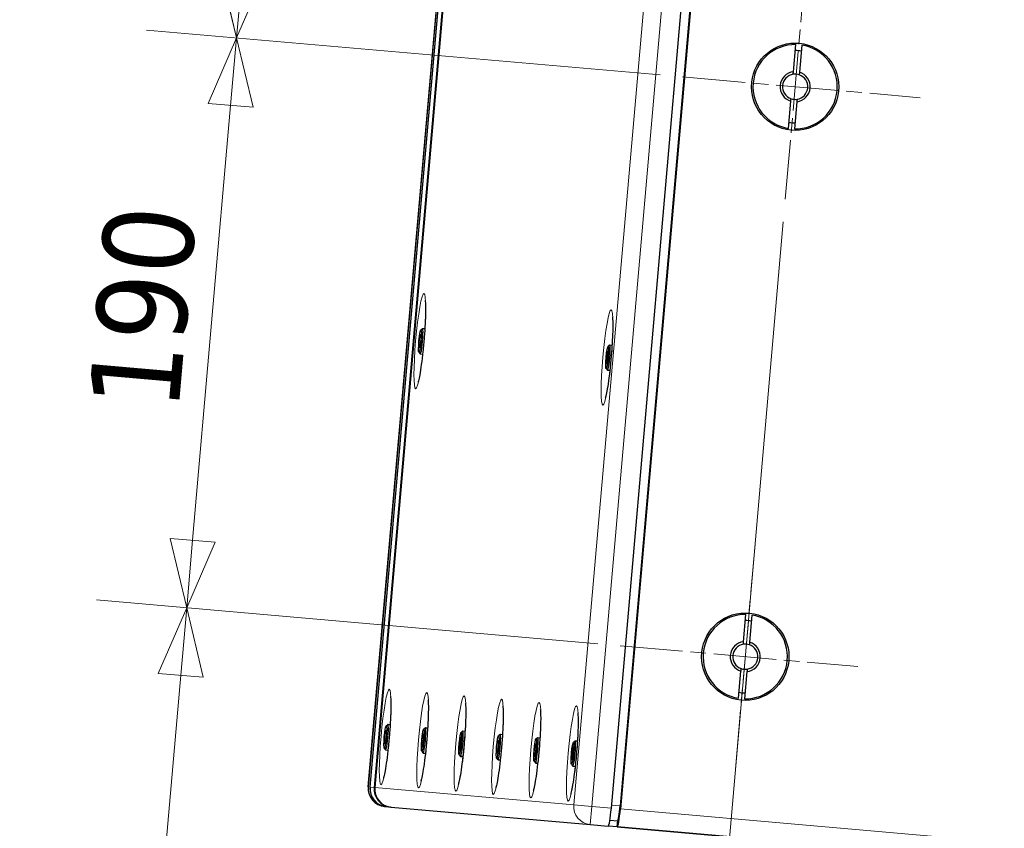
# Model space of a CAD drawing. Header units: millimetres. Extents: x -2236 to 4365, y 90 to 3088.
# Tile 27 of 39: x 2242 to 2569, y 723 to 992. Entities that reach past the tile are written whole.
import ezdxf

# ---------------------------------------------------------------- set-up
doc = ezdxf.new("R2010")
doc.units = ezdxf.units.MM
doc.header["$LTSCALE"] = 15
doc.linetypes.add('CHAIN', pattern=[0.3543, 0.2362, -0.0295, 0.0591, -0.0295])
for name, color, linetype, lineweight, true_color in [('Centro (ISO)', 7, 'Continuous', 15, 0x0080bf), ('Quota (ISO)', 7, 'Continuous', 15, 0x008000), ('Visibile sottile (ISO)', 9, 'Continuous', 18, 0x808080)]:
    doc.layers.add(name, color=color, linetype=linetype, lineweight=lineweight, true_color=true_color)
doc.layers.add('Visibile (ISO)', color=7, linetype='Continuous', lineweight=25)
doc.styles.add('Testo nota (ISO)', font='tahoma.ttf')
doc.dimstyles.new('Default (ISO)', dxfattribs={"dimscale": 15, "dimtxt": 2, "dimasz": 1.5, "dimexe": 2, "dimexo": 0.5, "dimgap": 0.5, "dimtad": 1, "dimtoh": 1, "dimrnd": 1e-08, "dimtxsty": 'Testo nota (ISO)', "dimblk": 'Filled-1', "dimcen": 0.09, "dimdle": 10, "dimclrd": 256, "dimclre": 256, "dimclrt": 256, "dimazin": 2, "dimtfac": 0.75, "dimtmove": 0, "dimatfit": 3, "dimfxl": 0, "dimtolj": 1, "dimtzin": 0, "dimlwd": -1, "dimlwe": -1, "dimarcsym": 0})

# ---------------------------------------------------------------- blocks, each defined once
blk = doc.blocks.new('Filled-1')
at = {"color": 0}
for p, q in [((0, 0), (-1, 0.333)), ((-1, 0.333), (-1, -0.333)), ((-1, 0), (0, 0)), ((-1, -0.333), (0, 0))]:
    blk.add_line(p, q, dxfattribs=at)
at = {"color": 0, "flags": 128}
blk.add_lwpolyline([(-1, -0.333), (0, 0), (-1, 0.333), (-1, -0.333)], dxfattribs=at)
at = {"color": 0}
blk.add_solid([(-1, -0.333), (0, 0), (-1, 0.333), (-1, -0.333)], dxfattribs=at)
blk = doc.blocks.new('*D7')
at = {"layer": 'Defpoints', "color": 0, "transparency": 16777216}
for p in [(2928.95, 1125.26), (2495.91, 932.27), (2446.95, 372.67)]:
    blk.add_point(p, dxfattribs=at)
at = {"layer": 'Quota (ISO)', "transparency": 16777216}
for p, q in [((2928.3, 1117.79), (2857.33, 306.65)), ((2495.25, 924.8), (2444.33, 342.78)), ((2837.53, 338.5), (2469.36, 370.71))]:
    blk.add_line(p, q, dxfattribs=at)
at = {"layer": 'Quota (ISO)', "transparency": 16777216, "xscale": 22.5, "yscale": 22.5, "zscale": 22.5}
for p, rotation in [((2446.95, 372.67), 174.9999999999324), ((2859.95, 336.53), 354.9999999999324)]:
    blk.add_blockref('Filled-1', p, dxfattribs=dict(at, rotation=rotation))
at = {"layer": 'Quota (ISO)', "transparency": 16777216, "insert": (2616.43, 380.79), "char_height": 30, "attachment_point": 4, "rotation": 355, "style": 'Testo nota (ISO)'}
blk.add_mtext('\\A1; 415', dxfattribs=at)
blk = doc.blocks.new('*D11')
at = {"layer": 'Defpoints', "color": 0, "transparency": 16777216}
for p in [(2894.86, 1165.89), (2313.67, 985.86), (2461.82, 972.89)]:
    blk.add_point(p, dxfattribs=at)
at = {"layer": 'Quota (ISO)', "transparency": 16777216}
for p, q in [((2887.39, 1166.54), (2303.83, 1217.6)), ((2331.75, 1192.57), (2315.63, 1008.27)), ((2454.35, 973.55), (2283.78, 988.47))]:
    blk.add_line(p, q, dxfattribs=at)
at = {"layer": 'Quota (ISO)', "transparency": 16777216, "xscale": 22.5, "yscale": 22.5, "zscale": 22.5}
for p, rotation in [((2333.71, 1214.98), 84.99999999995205), ((2313.67, 985.86), 264.9999999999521)]:
    blk.add_blockref('Filled-1', p, dxfattribs=dict(at, rotation=rotation))
at = {"layer": 'Quota (ISO)', "transparency": 16777216, "insert": (2297.88, 1070.7), "char_height": 30, "attachment_point": 4, "rotation": 85, "style": 'Testo nota (ISO)'}
blk.add_mtext('\\A1;230', dxfattribs=at)
blk = doc.blocks.new('*D12')
at = {"layer": 'Defpoints', "color": 0, "transparency": 16777216}
for p in [(2461.82, 972.89), (2297.11, 796.58), (2441.09, 783.98)]:
    blk.add_point(p, dxfattribs=at)
at = {"layer": 'Quota (ISO)', "transparency": 16777216}
for p, q in [((2454.35, 973.55), (2283.78, 988.47)), ((2311.71, 963.44), (2299.07, 818.99)), ((2433.62, 784.64), (2267.22, 799.19))]:
    blk.add_line(p, q, dxfattribs=at)
at = {"layer": 'Quota (ISO)', "transparency": 16777216, "xscale": 22.5, "yscale": 22.5, "zscale": 22.5}
for p, rotation in [((2313.67, 985.86), 84.99999999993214), ((2297.11, 796.58), 264.9999999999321)]:
    blk.add_blockref('Filled-1', p, dxfattribs=dict(at, rotation=rotation))
at = {"layer": 'Quota (ISO)', "transparency": 16777216, "insert": (2279.69, 862.67), "char_height": 30, "attachment_point": 4, "rotation": 85, "style": 'Testo nota (ISO)'}
blk.add_mtext('\\A1;190', dxfattribs=at)
blk = doc.blocks.new('*D13')
at = {"layer": 'Defpoints', "color": 0, "transparency": 16777216}
for p in [(2441.09, 783.98), (2277.06, 567.45), (2838.21, 518.36)]:
    blk.add_point(p, dxfattribs=at)
at = {"layer": 'Quota (ISO)', "transparency": 16777216}
for p, q in [((2433.62, 784.64), (2267.22, 799.19)), ((2295.15, 774.16), (2279.02, 589.87)), ((2830.74, 519.01), (2247.18, 570.07))]:
    blk.add_line(p, q, dxfattribs=at)
at = {"layer": 'Quota (ISO)', "transparency": 16777216, "xscale": 22.5, "yscale": 22.5, "zscale": 22.5}
for p, rotation in [((2297.11, 796.58), 84.99999999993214), ((2277.06, 567.45), 264.9999999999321)]:
    blk.add_blockref('Filled-1', p, dxfattribs=dict(at, rotation=rotation))
at = {"layer": 'Quota (ISO)', "transparency": 16777216, "insert": (2261.27, 652.3), "char_height": 30, "attachment_point": 4, "rotation": 85, "style": 'Testo nota (ISO)'}
blk.add_mtext('\\A1;230', dxfattribs=at)

msp = doc.modelspace()

# ---------------------------------------------------------------- linework, layer by layer
at = {"layer": 'Centro (ISO)', "linetype": 'CHAIN', "ltscale": 5.555937}
for p, q in [((2495.908, 932.269), (2502.445, 1006.984)), ((2479.348, 742.992), (2485.885, 817.707))]:
    msp.add_line(p, q, dxfattribs=at)
at = {"layer": 'Centro (ISO)', "linetype": 'CHAIN', "ltscale": 5.866186}
for p, q in [((2461.819, 972.895), (2540.706, 965.993)), ((2441.087, 783.983), (2519.974, 777.081))]:
    msp.add_line(p, q, dxfattribs=at)
at = {"layer": 'Visibile (ISO)'}
for p, q in [((2357.416, 737.097), (2383.388, 1033.963)), ((2358.007, 737.045), (2383.979, 1033.911)), ((2358.007, 737.045), (2383.979, 1033.911)), ((2385.347, 1033.791), (2359.374, 736.925)), ((2385.52, 1033.776), (2359.548, 736.91)), ((2438.14, 730.034), (2464.112, 1026.9)), ((2466.828, 1025.659), (2441.03, 730.785)), ((2467.112, 1026.638), (2441.14, 729.772)), ((2498.607, 974.594), (2499.397, 983.625)), ((2501.39, 983.45), (2500.599, 974.42)), ((2496.963, 955.802), (2497.753, 964.833)), ((2499.746, 964.659), (2498.955, 955.628)), ((2374.327, 884.455), (2374.564, 886.705)), ((2374.564, 886.705), (2374.818, 887.414)), ((2374.826, 886.682), (2374.564, 886.705)), ((2374.818, 887.414), (2374.834, 885.873)), ((2374.878, 888.888), (2375.414, 889.341)), ((2375.447, 889.355), (2376.207, 889.288)), ((2374.681, 884.424), (2374.327, 884.455)), ((2374.343, 882.914), (2374.327, 884.455)), ((2374.597, 883.623), (2374.343, 882.914)), ((2374.834, 885.873), (2374.597, 883.623)), ((2437.044, 883.449), (2437.58, 883.902)), ((2437.613, 883.916), (2438.373, 883.849)), ((2374.227, 881.445), (2374.676, 880.906)), ((2374.706, 880.887), (2375.466, 880.82)), ((2436.493, 879.016), (2436.73, 881.266)), ((2436.73, 881.266), (2436.984, 881.975)), ((2436.992, 881.243), (2436.73, 881.266)), ((2437, 880.434), (2436.763, 878.184)), ((2436.984, 881.975), (2437, 880.434)), ((2436.848, 878.985), (2436.493, 879.016)), ((2436.509, 877.475), (2436.493, 879.016)), ((2436.763, 878.184), (2436.509, 877.475)), ((2436.393, 876.006), (2436.842, 875.467)), ((2436.873, 875.448), (2437.632, 875.382)), ((2482.047, 785.317), (2482.838, 794.348)), ((2484.83, 794.173), (2484.04, 785.143)), ((2480.403, 766.525), (2481.194, 775.556)), ((2483.186, 775.382), (2482.396, 766.351)), ((2363.06, 755.207), (2363.314, 755.916)), ((2363.314, 755.916), (2363.33, 754.375)), ((2363.373, 757.39), (2363.909, 757.843)), ((2363.943, 757.857), (2364.703, 757.79)), ((2375.806, 756.303), (2376.342, 756.756)), ((2376.376, 756.769), (2377.136, 756.703)), ((2388.24, 755.215), (2388.775, 755.668)), ((2388.809, 755.681), (2389.569, 755.615)), ((2362.822, 752.958), (2363.06, 755.207)), ((2363.177, 752.927), (2362.822, 752.958)), ((2362.839, 751.416), (2362.822, 752.958)), ((2363.092, 752.125), (2362.839, 751.416)), ((2363.321, 755.185), (2363.06, 755.207)), ((2363.33, 754.375), (2363.092, 752.125)), ((2375.256, 751.87), (2375.493, 754.12)), ((2375.493, 754.12), (2375.747, 754.829)), ((2375.755, 754.097), (2375.493, 754.12)), ((2375.763, 753.288), (2375.526, 751.038)), ((2375.747, 754.829), (2375.763, 753.288)), ((2387.689, 750.782), (2387.926, 753.032)), ((2387.926, 753.032), (2388.18, 753.741)), ((2388.188, 753.009), (2387.926, 753.032)), ((2388.196, 752.2), (2387.959, 749.95)), ((2388.18, 753.741), (2388.196, 752.2)), ((2400.36, 751.944), (2400.613, 752.653)), ((2400.613, 752.653), (2400.629, 751.112)), ((2400.673, 754.127), (2401.209, 754.58)), ((2401.242, 754.594), (2402.002, 754.527)), ((2413.106, 753.039), (2413.642, 753.492)), ((2413.676, 753.506), (2414.435, 753.439)), ((2425.539, 751.952), (2426.075, 752.405)), ((2426.109, 752.418), (2426.869, 752.352)), ((2362.722, 749.948), (2363.171, 749.408)), ((2363.202, 749.389), (2363.962, 749.323)), ((2375.155, 748.86), (2375.604, 748.32)), ((2375.61, 751.839), (2375.256, 751.87)), ((2375.272, 750.329), (2375.256, 751.87)), ((2375.526, 751.038), (2375.272, 750.329)), ((2388.043, 750.751), (2387.689, 750.782)), ((2387.705, 749.241), (2387.689, 750.782)), ((2387.959, 749.95), (2387.705, 749.241)), ((2400.122, 749.694), (2400.36, 751.944)), ((2400.477, 749.663), (2400.122, 749.694)), ((2400.138, 748.153), (2400.122, 749.694)), ((2400.392, 748.862), (2400.138, 748.153)), ((2400.621, 751.921), (2400.36, 751.944)), ((2400.629, 751.112), (2400.392, 748.862)), ((2412.555, 748.606), (2412.793, 750.856)), ((2412.793, 750.856), (2413.046, 751.565)), ((2413.054, 750.834), (2412.793, 750.856)), ((2413.063, 750.024), (2412.825, 747.774)), ((2413.046, 751.565), (2413.063, 750.024)), ((2424.988, 747.519), (2425.226, 749.769)), ((2425.226, 749.769), (2425.48, 750.478)), ((2425.487, 749.746), (2425.226, 749.769)), ((2425.496, 748.937), (2425.258, 746.687)), ((2425.48, 750.478), (2425.496, 748.937)), ((2375.635, 748.301), (2376.395, 748.235)), ((2387.588, 747.772), (2388.037, 747.233)), ((2388.068, 747.214), (2388.828, 747.147)), ((2400.022, 746.684), (2400.471, 746.145)), ((2400.502, 746.126), (2401.261, 746.059)), ((2412.455, 745.596), (2412.904, 745.057)), ((2412.91, 748.575), (2412.555, 748.606)), ((2412.571, 747.065), (2412.555, 748.606)), ((2412.825, 747.774), (2412.571, 747.065)), ((2425.343, 747.488), (2424.988, 747.519)), ((2425.005, 745.978), (2424.988, 747.519)), ((2425.258, 746.687), (2425.005, 745.978)), ((2412.935, 745.038), (2413.695, 744.972)), ((2424.888, 744.509), (2425.337, 743.969)), ((2425.368, 743.95), (2426.128, 743.884)), ((2362.87, 730.597), (2363.393, 730.551)), ((2363.393, 730.551), (2364.806, 730.427)), ((2364.979, 730.412), (2364.806, 730.427)), ((2364.979, 730.412), (2431.094, 724.628)), ((2437.658, 726.061), (2440.16, 725.842)), ((2440.282, 725.988), (2440.094, 723.84)), ((2440.094, 723.84), (2440.282, 725.988)), ((2431.094, 724.628), (2437.094, 724.103)), ((2440.094, 723.84), (2437.094, 724.103)), ((2440.094, 723.84), (2712.303, 700.025)), ((2712.303, 700.025), (2440.094, 723.84))]:
    msp.add_line(p, q, dxfattribs=at)
for centre in [(2499.176, 969.626), (2482.617, 780.349)]:
    msp.add_circle(centre, 14.5, dxfattribs=at)
for centre, radius, start, end in [((2499.176, 969.626), 14, 89.09604, 260.90396), ((2499.176, 969.626), 14, 269.09604, 80.90396), ((2499.176, 969.626), 12, 80.21981, 89.78019), ((2499.176, 969.626), 5, 96.53696, 253.46304), ((2499.176, 969.626), 5, 276.53696, 73.46304), ((2499.176, 969.626), 4.188, 98.8144, 251.1856), ((2499.176, 969.626), 4.188, 71.1856, 98.8144), ((2499.176, 969.626), 4.188, 278.8144, 71.1856), ((2499.176, 969.626), 4.188, 251.1856, 278.8144), ((2499.176, 969.626), 12, 260.21981, 269.78019), ((2482.617, 780.349), 14, 89.09604, 260.90396), ((2482.617, 780.349), 14, 269.09604, 80.90396), ((2482.617, 780.349), 12, 80.21981, 89.78019), ((2482.617, 780.349), 5, 96.53696, 253.46304), ((2482.617, 780.349), 5, 276.53696, 73.46304), ((2482.617, 780.349), 4.188, 98.8144, 251.1856), ((2482.617, 780.349), 4.188, 71.1856, 98.8144), ((2482.617, 780.349), 4.188, 278.8144, 71.1856), ((2482.617, 780.349), 4.188, 251.1856, 278.8144), ((2482.617, 780.349), 12, 260.21981, 269.78019), ((2363.393, 736.574), 6, 175, 265)]:
    msp.add_arc(centre, radius, start, end, dxfattribs=at)
for centre, major_axis, ratio, start_param, end_param in [((2375.077, 885.121), (0.37, 4.234), 0.0871557, 3.053992, 6.370786), ((2437.243, 879.682), (0.37, 4.234), 0.0871557, 3.053992, 6.370786), ((2363.572, 753.623), (0.37, 4.234), 0.0871557, 3.053992, 6.370786), ((2376.006, 752.535), (0.37, 4.234), 0.0871557, 3.053992, 6.370786), ((2388.439, 751.448), (0.37, 4.234), 0.0871557, 3.053992, 6.370786), ((2400.872, 750.36), (0.37, 4.234), 0.0871557, 3.053992, 6.370786), ((2413.305, 749.272), (0.37, 4.234), 0.0871557, 3.053992, 6.370786), ((2425.738, 748.184), (0.37, 4.234), 0.0871557, 3.053992, 6.370786), ((2363.916, 736.528), (0.523, 5.977), 0.9885696, 1.5707963, 3.1415927), ((2363.916, 736.528), (-0.523, -5.977), 0.9885696, 4.712389, 6.2831853), ((2365.329, 736.404), (-0.523, -5.977), 0.9961947, 4.712389, 6.2831853), ((2365.502, 736.389), (-0.523, -5.977), 0.9961947, 4.712389, 6.2831853), ((2437.617, 730.08), (0.523, 5.977), 0.0874887, 3.1415927, 4.712389), ((2440.617, 729.818), (-0.523, -5.977), 0.0874887, 0, 1.5707963), ((2440.596, 730.823), (-0.436, -4.981), 0.0871557, 0, 1.5707963)]:
    msp.add_ellipse(centre, major_axis=major_axis, ratio=ratio, start_param=start_param, end_param=end_param, dxfattribs=at)
for centre in [(2374.581, 885.164), (2436.747, 879.725), (2363.076, 753.666), (2375.509, 752.579), (2387.943, 751.491), (2400.376, 750.403), (2412.809, 749.315), (2425.242, 748.228)]:
    msp.add_ellipse(centre, major_axis=(-0.327, -3.736), ratio=0.0871557, dxfattribs=at)
for points, weights in [([(2498.535, 973.765), (2498.568, 974.143), (2498.607, 974.594)], [1, 1.00412650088, 1]), ([(2500.599, 974.42), (2500.56, 973.968), (2500.527, 973.591)], [1, 1.00412650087, 1]), ([(2497.753, 964.833), (2497.793, 965.284), (2497.826, 965.662)], [1, 1.00412650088, 1]), ([(2499.818, 965.488), (2499.785, 965.11), (2499.746, 964.659)], [1, 1.00412650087, 1]), ([(2481.975, 784.488), (2482.008, 784.866), (2482.047, 785.317)], [1, 1.00412650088, 1]), ([(2484.04, 785.143), (2484, 784.691), (2483.967, 784.314)], [1, 1.00412650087, 1]), ([(2481.194, 775.556), (2481.233, 776.007), (2481.266, 776.385)], [1, 1.00412650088, 1]), ([(2483.258, 776.211), (2483.225, 775.833), (2483.186, 775.382)], [1, 1.00412650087, 1])]:
    msp.add_rational_spline(points, weights, degree=2, dxfattribs=at)
for points in [[(2376.321, 898.631), (2376.321, 898.631), (2376.322, 898.63), (2376.326, 898.603), (2376.342, 898.489), (2376.382, 898.053), (2376.407, 897.651), (2376.443, 896.484), (2376.448, 895.637), (2376.414, 893.56), (2376.37, 892.29), (2376.227, 889.501), (2376.127, 887.971), (2375.878, 884.846), (2375.729, 883.25), (2375.401, 880.186), (2375.221, 878.717), (2374.857, 876.094), (2374.672, 874.933), (2374.337, 873.114), (2374.183, 872.415), (2374.031, 871.84), (2373.997, 871.725), (2373.964, 871.621), (2373.957, 871.6), (2373.957, 871.6)], [(2438.488, 893.192), (2438.488, 893.192), (2438.488, 893.191), (2438.492, 893.164), (2438.508, 893.05), (2438.549, 892.615), (2438.573, 892.212), (2438.609, 891.045), (2438.614, 890.198), (2438.58, 888.121), (2438.536, 886.852), (2438.393, 884.062), (2438.293, 882.533), (2438.044, 879.407), (2437.895, 877.812), (2437.567, 874.747), (2437.387, 873.278), (2437.023, 870.655), (2436.838, 869.494), (2436.503, 867.675), (2436.349, 866.976), (2436.197, 866.401), (2436.163, 866.286), (2436.13, 866.182), (2436.123, 866.161), (2436.123, 866.161)], [(2364.817, 767.133), (2364.817, 767.133), (2364.817, 767.132), (2364.822, 767.105), (2364.838, 766.991), (2364.878, 766.556), (2364.903, 766.153), (2364.939, 764.986), (2364.943, 764.139), (2364.91, 762.062), (2364.865, 760.793), (2364.723, 758.003), (2364.622, 756.474), (2364.373, 753.349), (2364.225, 751.753), (2363.896, 748.688), (2363.717, 747.219), (2363.352, 744.597), (2363.167, 743.435), (2362.833, 741.616), (2362.678, 740.917), (2362.527, 740.343), (2362.493, 740.228), (2362.46, 740.123), (2362.452, 740.102), (2362.452, 740.102)], [(2377.25, 766.046), (2377.25, 766.046), (2377.25, 766.044), (2377.255, 766.017), (2377.271, 765.903), (2377.311, 765.468), (2377.336, 765.066), (2377.372, 763.898), (2377.376, 763.051), (2377.343, 760.975), (2377.298, 759.705), (2377.156, 756.915), (2377.055, 755.386), (2376.807, 752.261), (2376.658, 750.665), (2376.33, 747.6), (2376.15, 746.131), (2375.786, 743.509), (2375.601, 742.347), (2375.266, 740.528), (2375.111, 739.829), (2374.96, 739.255), (2374.926, 739.14), (2374.893, 739.036), (2374.885, 739.014), (2374.885, 739.014)], [(2389.683, 764.958), (2389.683, 764.958), (2389.684, 764.956), (2389.688, 764.93), (2389.704, 764.816), (2389.744, 764.38), (2389.769, 763.978), (2389.805, 762.81), (2389.81, 761.963), (2389.776, 759.887), (2389.732, 758.617), (2389.589, 755.828), (2389.489, 754.298), (2389.24, 751.173), (2389.091, 749.577), (2388.763, 746.513), (2388.583, 745.043), (2388.219, 742.421), (2388.034, 741.26), (2387.699, 739.441), (2387.544, 738.741), (2387.393, 738.167), (2387.359, 738.052), (2387.326, 737.948), (2387.318, 737.926), (2387.318, 737.926)], [(2402.117, 763.87), (2402.117, 763.87), (2402.117, 763.869), (2402.121, 763.842), (2402.137, 763.728), (2402.178, 763.292), (2402.202, 762.89), (2402.238, 761.723), (2402.243, 760.876), (2402.209, 758.799), (2402.165, 757.529), (2402.022, 754.74), (2401.922, 753.21), (2401.673, 750.085), (2401.524, 748.489), (2401.196, 745.425), (2401.016, 743.956), (2400.652, 741.333), (2400.467, 740.172), (2400.132, 738.353), (2399.978, 737.654), (2399.826, 737.079), (2399.792, 736.964), (2399.759, 736.86), (2399.752, 736.839), (2399.752, 736.839)], [(2414.55, 762.782), (2414.55, 762.782), (2414.55, 762.781), (2414.554, 762.754), (2414.571, 762.64), (2414.611, 762.205), (2414.635, 761.802), (2414.671, 760.635), (2414.676, 759.788), (2414.642, 757.711), (2414.598, 756.442), (2414.456, 753.652), (2414.355, 752.123), (2414.106, 748.998), (2413.958, 747.402), (2413.629, 744.337), (2413.45, 742.868), (2413.085, 740.246), (2412.9, 739.084), (2412.566, 737.265), (2412.411, 736.566), (2412.259, 735.991), (2412.226, 735.876), (2412.193, 735.772), (2412.185, 735.751), (2412.185, 735.751)], [(2426.983, 761.694), (2426.983, 761.694), (2426.983, 761.693), (2426.988, 761.666), (2427.004, 761.552), (2427.044, 761.117), (2427.069, 760.715), (2427.105, 759.547), (2427.109, 758.7), (2427.076, 756.624), (2427.031, 755.354), (2426.889, 752.564), (2426.788, 751.035), (2426.54, 747.91), (2426.391, 746.314), (2426.062, 743.249), (2425.883, 741.78), (2425.519, 739.158), (2425.333, 737.996), (2424.999, 736.177), (2424.844, 735.478), (2424.693, 734.904), (2424.659, 734.789), (2424.626, 734.685), (2424.618, 734.663), (2424.618, 734.663)]]:
    msp.add_open_spline(points, degree=3, knots=[3.456248, 3.456248, 3.456248, 3.456248, 3.4707232, 3.4707232, 3.5898857, 3.5898857, 3.7750999, 3.7750999, 4.0275172, 4.0275172, 4.3178789, 4.3178789, 4.6228339, 4.6228339, 4.93218, 4.93218, 5.2404459, 5.2404459, 5.5406722, 5.5406722, 5.8144601, 5.8144601, 5.9119643, 5.9119643, 5.9685299, 5.9685299, 5.9685299, 5.9685299], dxfattribs=at)
at = {"layer": 'Visibile sottile (ISO)'}
for p, q in [((2357.439, 737.095), (2383.411, 1033.961)), ((2451.635, 1027.992), (2425.662, 731.126)), ((2431.617, 730.605), (2457.589, 1027.471)), ((2357.439, 737.095), (2357.416, 737.097)), ((2358.007, 737.045), (2357.439, 737.095)), ((2359.374, 736.925), (2358.007, 737.045)), ((2425.662, 731.126), (2359.548, 736.91)), ((2425.662, 731.126), (2431.617, 730.605)), ((2431.617, 730.605), (2431.094, 724.628)), ((2438.14, 730.034), (2431.617, 730.605)), ((2438.227, 731.03), (2441.03, 730.785)), ((2441.14, 729.772), (2716.27, 705.701))]:
    msp.add_line(p, q, dxfattribs=at)
for centre in [(2374.531, 885.168), (2436.697, 879.73), (2363.026, 753.671), (2375.46, 752.583), (2387.893, 751.495), (2400.326, 750.407), (2412.759, 749.32), (2425.193, 748.232)]:
    msp.add_ellipse(centre, major_axis=(1.386, 15.839), ratio=0.0871557, dxfattribs=at)
for centre in [(2363.393, 736.574), (2431.617, 730.605)]:
    msp.add_ellipse(centre, major_axis=(-0.523, -5.977), ratio=0.9961947, start_param=4.712389, end_param=6.2831853, dxfattribs=at)

# ---------------------------------------------------------------- dimensions: what is measured, and where the dimension line sits
at = {"layer": 'Quota (ISO)'}
for base, p1, p2, picture, middle in [((2313.667, 985.856), (2894.865, 1165.887), (2461.819, 972.895), '*D11', (2323.689, 1100.419)), ((2297.107, 796.579), (2461.819, 972.895), (2441.087, 783.983), '*D12', (2305.387, 891.218)), ((2277.061, 567.455), (2441.087, 783.983), (2838.214, 518.36), '*D13', (2287.084, 682.017))]:
    dim = msp.add_linear_dim(base=base, p1=p1, p2=p2, angle=265, dimstyle='Default (ISO)', override={"dimgap": 0.5, "dimtoh": 0, "dimdec": 2, "dimtol": 0, "dimlim": 0, "dimtp": 0, "dimtm": 0, "dimtdec": 2, "dimtofl": 0, "dimatfit": 1}, dxfattribs=at)
    dim.commit()
    dim.dimension.update_dxf_attribs({"geometry": picture, "text_midpoint": middle, "dimtype": 160})
dim = msp.add_linear_dim(base=(2446.949, 372.667), p1=(2928.954, 1125.261), p2=(2495.908, 932.269), angle=355, text=' 415', dimstyle='Default (ISO)', override={"dimgap": 0.5, "dimtoh": 0, "dimdec": 2, "dimtol": 0, "dimlim": 0, "dimtp": 0, "dimtm": 0, "dimtdec": 2, "dimtofl": 0, "dimatfit": 1}, dxfattribs=at)
dim.commit()
dim.dimension.update_dxf_attribs({"geometry": '*D7', "text_midpoint": (2653.449, 354.601), "dimtype": 160})

doc.saveas('drawing.dxf')
